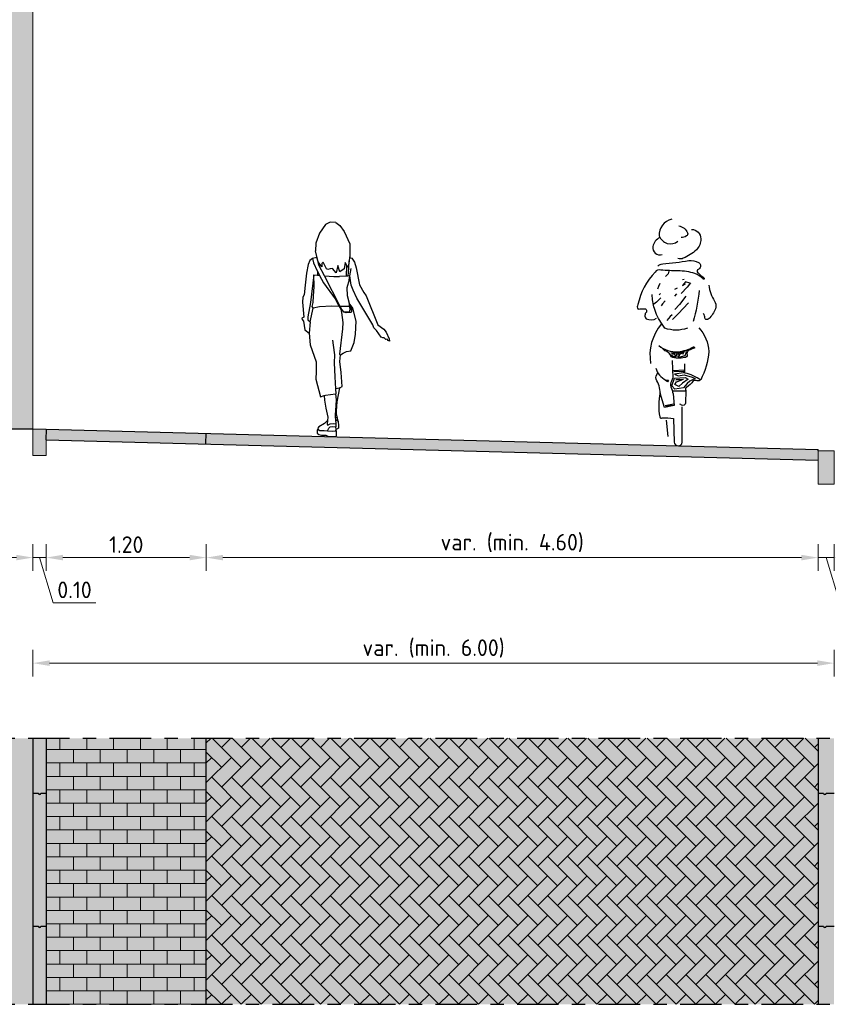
# Model space of a CAD drawing. Header units: metres. Extents: x 104013 to 108981, y 427946 to 428479.
# Tile 224 of 256: x 108867.7 to 108873.78, y 428228.62 to 428236.02. Entities that reach past the tile are written whole.
import ezdxf

# ---------------------------------------------------------------- set-up
doc = ezdxf.new("R2010")
doc.units = ezdxf.units.M
doc.linetypes.add('CENTER', pattern=[2, 1.25, -0.25, 0.25, -0.25])
doc.linetypes.add('XX-AFBREEK', pattern=[7, 4, -1, 1, -1])
doc.layers.get('DefPoints').update_dxf_attribs({"color": 211, "lineweight": 18})
for name, color, linetype, lineweight in [('N-WE-OG-BEBOUWING_WONINGBOUW-GD', 7, 'Continuous', 18), ('N-WE-VH-KANTOPSLUITING_ELEMENT_INRITBAND-SD', 252, 'Continuous', 25), ('N-WE-VH-KANTVERHARDING-M', 7, 'Continuous', 18), ('N-WE-VH-VERHARDING-GD', 7, 'Continuous', 25), ('N-WE-VH-VERHARDING_BETONSTRAATSTEEN-AD-50', 252, 'Continuous', 18), ('N-XX-GW-GROND-GD', 7, 'Continuous', 25), ('N-XX-VH-KANTOPSLUITING_OPSLUITBAND-SD', 150, 'Continuous', 0), ('X-XX-AL-AANKLEDING-SD', 251, 'Continuous', 25), ('X-XX-AL-AFBREEKLIJN-GD', 7, 'XX-AFBREEK', 25)]:
    doc.layers.add(name, color=color, linetype=linetype, lineweight=lineweight)
doc.layers.add('N-WE-VH-VERHARDING-AP_BEBOUWING', color=41, linetype='Continuous')
doc.layers.add('N-WE-VH-VERHARDING-AP_PLEIN', color=7, linetype='Continuous', true_color=0x7f6f3f)
doc.layers.add('N-WE-VH-VERHARDING-AP_RIJBAAN-ELEMENT', color=7, linetype='Continuous', true_color=0x7f4f3f)
doc.styles.add('NLCS-ISO-M50-T25', font='NLCS-ISO.ttf', dxfattribs={"height": 0.125})
doc.dimstyles.new('NLCS-M50-T25-PIJL_l2_h1', dxfattribs={"dimscale": 0.05, "dimtxt": 2.5, "dimasz": 2.5, "dimexe": 2, "dimexo": 2, "dimgap": 0.7, "dimtad": 1, "dimzin": 0, "dimdsep": 46, "dimtxsty": 'NLCS-ISO-M50-T25', "dimcen": 2.5, "dimdle": 2, "dimclrd": 256, "dimclre": 256, "dimclrt": 256, "dimadec": 1, "dimazin": 0, "dimtfac": 1, "dimtofl": 0, "dimtmove": 1, "dimatfit": 0, "dimfxl": 2, "dimfxlon": 1, "dimtfillclr": 256, "dimtolj": 1, "dimtzin": 0, "dimlwd": 18, "dimlwe": 18, "dimarcsym": 0})

# ---------------------------------------------------------------- blocks, each defined once
blk = doc.blocks.new('N-SVH-KANTOPSLUITING_OB_100X200-D')
blk.add_hatch(color=253).paths.add_polyline_path([(-0.09999999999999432, -0.1999999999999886), (0, -0.1999999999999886), (0, 0), (-0.09999999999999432, 0)])
at = {"flags": 128}
blk.add_lwpolyline([(-0.09999999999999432, -0.1999999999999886), (0, -0.1999999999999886), (0, 0), (-0.09999999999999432, 0)], close=True, dxfattribs=at)
blk = doc.blocks.new('*D2812')
at = {"layer": 'DefPoints', "color": 0, "transparency": 16777216}
for p in [(108867.8036489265, 428232.7408375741), (108867.9036489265, 428232.7408375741), (108867.9036489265, 428231.9746293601)]:
    blk.add_point(p, dxfattribs=at)
at = {"layer": 'N-WE-VH-KANTVERHARDING-M', "lineweight": 18, "transparency": 16777216}
for p, q in [((108867.8036489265, 428232.0746293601), (108867.8036489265, 428231.8746293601)), ((108867.9036489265, 428232.0746293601), (108867.9036489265, 428231.8746293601)), ((108867.6786489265, 428231.9746293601), (108867.5536489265, 428231.9746293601)), ((108867.8036489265, 428231.9746293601), (108867.9036489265, 428231.9746293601)), ((108867.8536489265, 428231.9746293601), (108867.9556489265, 428231.6346293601)), ((108868.0286489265, 428231.9746293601), (108868.1536489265, 428231.9746293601)), ((108867.9556489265, 428231.6346293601), (108868.2756489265, 428231.6346293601))]:
    blk.add_line(p, q, dxfattribs=at)
at = {"layer": 'N-WE-VH-KANTVERHARDING-M', "transparency": 16777216}
for points in [[(108867.6786489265, 428231.9954626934), (108867.6786489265, 428231.9537960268), (108867.8036489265, 428231.9746293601)], [(108868.0286489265, 428231.9954626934), (108868.0286489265, 428231.9537960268), (108867.9036489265, 428231.9746293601)]]:
    blk.add_solid(points, dxfattribs=at)
at = {"layer": 'N-WE-VH-KANTVERHARDING-M', "transparency": 16777216, "insert": (108868.1156489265, 428231.73212936), "char_height": 0.125, "attachment_point": 5, "style": 'NLCS-ISO-M50-T25'}
blk.add_mtext('\\A1;0.10', dxfattribs=at)
blk = doc.blocks.new('*D2813')
at = {"layer": 'DefPoints', "color": 0, "transparency": 16777216}
for p in [(108869.1053429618, 428232.9090947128), (108867.9036489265, 428232.7408375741), (108869.1053429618, 428231.9746293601)]:
    blk.add_point(p, dxfattribs=at)
at = {"layer": 'N-WE-VH-KANTVERHARDING-M', "lineweight": 18, "transparency": 16777216}
for p, q in [((108867.9036489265, 428232.0746293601), (108867.9036489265, 428231.8746293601)), ((108869.1053429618, 428232.0746293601), (108869.1053429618, 428231.8746293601)), ((108868.0286489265, 428231.9746293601), (108868.9803429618, 428231.9746293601))]:
    blk.add_line(p, q, dxfattribs=at)
at = {"layer": 'N-WE-VH-KANTVERHARDING-M', "transparency": 16777216}
for points in [[(108868.0286489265, 428231.9954626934), (108868.0286489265, 428231.9537960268), (108867.9036489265, 428231.9746293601)], [(108868.9803429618, 428231.9954626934), (108868.9803429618, 428231.9537960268), (108869.1053429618, 428231.9746293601)]]:
    blk.add_solid(points, dxfattribs=at)
at = {"layer": 'N-WE-VH-KANTVERHARDING-M', "transparency": 16777216, "insert": (108868.5044959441, 428232.0721293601), "char_height": 0.125, "attachment_point": 5, "style": 'NLCS-ISO-M50-T25'}
blk.add_mtext('\\A1;1.20', dxfattribs=at)
blk = doc.blocks.new('*D2814')
at = {"layer": 'DefPoints', "color": 0, "transparency": 16777216}
for p in [(108869.1053429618, 428232.9090947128), (108873.7036489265, 428232.7876300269), (108873.7036489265, 428231.9743771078)]:
    blk.add_point(p, dxfattribs=at)
at = {"layer": 'N-WE-VH-KANTVERHARDING-M', "lineweight": 18, "transparency": 16777216}
for p, q in [((108869.1053429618, 428232.0743771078), (108869.1053429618, 428231.8743771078)), ((108873.7036489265, 428232.0743771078), (108873.7036489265, 428231.8743771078)), ((108869.2303429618, 428231.9743771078), (108873.5786489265, 428231.9743771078))]:
    blk.add_line(p, q, dxfattribs=at)
at = {"layer": 'N-WE-VH-KANTVERHARDING-M', "transparency": 16777216}
for points in [[(108869.2303429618, 428231.9952104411), (108869.2303429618, 428231.9535437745), (108869.1053429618, 428231.9743771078)], [(108873.5786489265, 428231.9952104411), (108873.5786489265, 428231.9535437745), (108873.7036489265, 428231.9743771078)]]:
    blk.add_solid(points, dxfattribs=at)
at = {"layer": 'N-WE-VH-KANTVERHARDING-M', "transparency": 16777216, "insert": (108871.4044959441, 428232.0843771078), "char_height": 0.125, "attachment_point": 5, "style": 'NLCS-ISO-M50-T25'}
blk.add_mtext('\\A1;var. (min. 4.60)', dxfattribs=at)
blk = doc.blocks.new('*D2815')
at = {"layer": 'DefPoints', "color": 0, "transparency": 16777216}
for p in [(108873.7036489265, 428232.7908375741), (108873.8236489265, 428232.7776300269), (108873.8236489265, 428231.9743771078)]:
    blk.add_point(p, dxfattribs=at)
at = {"layer": 'N-WE-VH-KANTVERHARDING-M', "lineweight": 18, "transparency": 16777216}
for p, q in [((108873.7036489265, 428232.0743771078), (108873.7036489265, 428231.8743771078)), ((108873.8236489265, 428232.0743771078), (108873.8236489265, 428231.8743771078)), ((108873.5786489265, 428231.9743771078), (108873.4536489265, 428231.9743771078)), ((108873.7036489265, 428231.9743771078), (108873.8236489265, 428231.9743771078)), ((108873.7636489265, 428231.9743771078), (108873.8656489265, 428231.6343771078)), ((108873.9486489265, 428231.9743771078), (108874.0736489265, 428231.9743771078)), ((108873.8656489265, 428231.6343771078), (108874.1856489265, 428231.6343771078))]:
    blk.add_line(p, q, dxfattribs=at)
at = {"layer": 'N-WE-VH-KANTVERHARDING-M', "transparency": 16777216}
for points in [[(108873.5786489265, 428231.9952104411), (108873.5786489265, 428231.9535437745), (108873.7036489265, 428231.9743771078)], [(108873.9486489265, 428231.9952104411), (108873.9486489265, 428231.9535437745), (108873.8236489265, 428231.9743771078)]]:
    blk.add_solid(points, dxfattribs=at)
at = {"layer": 'N-WE-VH-KANTVERHARDING-M', "transparency": 16777216, "insert": (108874.0256489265, 428231.7318771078), "char_height": 0.125, "attachment_point": 5, "style": 'NLCS-ISO-M50-T25'}
blk.add_mtext('\\A1;0.12', dxfattribs=at)
blk = doc.blocks.new('SAL-AANKLEDING_FIETSTER_ACHTERAANZICHT-D')
for points in [[(-0.05036666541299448, 1.702128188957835, 0.3729935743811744), (-0.1443304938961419, 1.576690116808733, 0.5036676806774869), (-0.004195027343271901, 1.536816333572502, 150.9347991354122)], [(0.001547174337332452, 1.652982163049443, -0.2516780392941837), (0.06855687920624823, 1.59934865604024, -0.3988137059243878), (0.06031594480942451, 1.577203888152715, -0.1870109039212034), (0.01987138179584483, 1.564280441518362, 2.207361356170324)], [(-0.1400262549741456, 1.564633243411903, 0.2366755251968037), (-0.1918980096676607, 1.49687373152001, 0.5833860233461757), (-0.1221089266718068, 1.437716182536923, -0.4976141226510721)], [(0.09790349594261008, 1.626574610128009, -0.4025446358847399), (0.1682250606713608, 1.555602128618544, -0.2044483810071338), (0.1344919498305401, 1.473054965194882, -0.1077867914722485), (0.03609575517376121, 1.410709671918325, -0.2325993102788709), (-0.004371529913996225, 1.40683692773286, 0.7564230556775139)], [(-0.1560814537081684, 1.350391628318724, -0.1543364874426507), (-0.118666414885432, 1.368335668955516, 0.02169274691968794), (0.07737407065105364, 1.391957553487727, -0.1539746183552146), (0.1510752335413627, 1.376806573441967, -0.4331946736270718), (0.1624845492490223, 1.338620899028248, -0.1629766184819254), (0.1426668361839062, 1.321223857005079, 0.569714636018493), (0.1515292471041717, 1.296105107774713, 0.02165330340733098), (0.1923476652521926, 1.260255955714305, -1.283993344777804), (0.184317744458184, 1.254201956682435, 0.09354437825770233), (0.1238781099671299, 1.294527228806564, 0.0691951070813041), (-0.003385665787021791, 1.31457193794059, -0.02392113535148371), (-0.1336316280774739, 1.32078161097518, 0.2908349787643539), (-0.1750755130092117, 1.305341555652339, 0.1431388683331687), (-0.3046928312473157, 1.061148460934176, 0.3691134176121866), (-0.3030979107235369, 1.026709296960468, -0.04687917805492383), (-0.2480470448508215, 1.029864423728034, -0.3023433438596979), (-0.2409438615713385, 1.004489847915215, 0.4212362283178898), (-0.2430821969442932, 0.9549567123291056, 0.2464398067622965), (-0.1643989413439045, 0.9581711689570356, -4.327812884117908)], [(0.2284341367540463, 1.206544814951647, 0.107816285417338), (0.2709692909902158, 1.0877346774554, -0.1893810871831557), (0.2796339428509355, 1.041245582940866, -0.09113107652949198), (0.2631470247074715, 0.9989673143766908, -0.04373154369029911), (0.235334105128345, 0.9616888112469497, -0.1679475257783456), (0.2104793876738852, 0.9477988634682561, -0.4987150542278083), (0.1991395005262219, 0.9583296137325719, 0.2412757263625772), (0.1854750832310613, 0.9934927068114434, 2.413704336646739)], [(0.06708487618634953, 0.8838321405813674, -0.1738505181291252), (-0.1021136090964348, 0.8836587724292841, 0.000577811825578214), (-0.1235603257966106, 0.9142769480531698, -0.07660966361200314), (-0.181426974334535, 1.031288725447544, -0.07997328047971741), (-0.1970279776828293, 1.136841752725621, -39.68799174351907)], [(0.1556216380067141, 1.168147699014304, -0.05330555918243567), (0.1094504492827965, 0.932712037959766, 2.556334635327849)], [(-0.126831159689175, 0.9152743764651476, 0.2242817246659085), (-0.2092994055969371, 0.6171465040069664, 1.028931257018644)], [(0.1535605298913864, 0.8875689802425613, -0.1652875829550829), (0.2286775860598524, 0.7090050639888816, -0.08962194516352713), (0.1673676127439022, 0.4951526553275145, 0.0867038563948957), (0.04882549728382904, 0.5461426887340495), (0.04789454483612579, 0.6165351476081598)], [(-0.1482997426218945, 0.7543180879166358, 0.2058065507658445), (-0.00286639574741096, 0.7071667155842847, 0.1057571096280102), (0.1121890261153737, 0.7431557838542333, -0.4564833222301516), (0.1210097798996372, 0.7346299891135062, 0.02326815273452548), (0.0763076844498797, 0.715159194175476, 0.2098695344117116), (0.06527853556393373, 0.7020581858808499, 0.1246415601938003), (0.06457101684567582, 0.6834520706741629, -0.5459258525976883), (0.04526053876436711, 0.6642964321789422, -0.1632653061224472), (-0.05455680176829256, 0.6673141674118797, 0.03898730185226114), (-0.06895840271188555, 0.6956873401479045, 0.1252706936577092), (-0.1029433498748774, 0.7134521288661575), (-0.1294081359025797, 0.7400351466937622)], [(-0.04745172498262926, 0.6411853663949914), (-0.04335365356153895, 0.5109652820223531, -0.03419768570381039), (-0.05309483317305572, 0.4855484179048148, 0.2276141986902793), (-0.05826837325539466, 0.4432985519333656, -0.04445354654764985), (-0.04078738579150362, 0.3900435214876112), (-0.03277218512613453, 0.301818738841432), (-0.1043907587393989, 0.288565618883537), (-0.1375916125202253, 0.3945772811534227, 0.1326182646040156), (-0.1685304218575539, 0.5008460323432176, -0.2163668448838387), (-0.1558184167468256, 0.5446232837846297, -1.928019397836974)], [(-0.1710020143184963, 0.5840565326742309, 0.2216285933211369), (-0.09510149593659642, 0.493990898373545), (-0.07398255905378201, 0.4937925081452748), (-0.08350515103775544, 0.4814495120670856), (-0.09987509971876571, 0.492721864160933)], [(0.1688691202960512, 0.4979219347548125, -0.3250725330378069), (0.1392250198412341, 0.4890481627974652, 0.1857281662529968), (0.1113205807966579, 0.488223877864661, -0.09131968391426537), (0.06141464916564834, 0.438570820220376, 0.4884927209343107), (0.05518498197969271, 0.4164311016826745), (0.05265933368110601, 0.320888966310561, -0.5685987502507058), (0.02378776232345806, 0.3047262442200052, -0.009735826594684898), (0.009687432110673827, 0.313238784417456, 0.6563849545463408)], [(-0.1383553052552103, 0.3983465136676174, 0.09828888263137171), (-0.1406632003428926, 0.2160684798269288, 0.5494630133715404), (-0.1220400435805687, 0.2085729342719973, -0.07315199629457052), (-0.0365517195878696, 0.2050164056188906), (-0.03133061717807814, 0.02803688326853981, 0.9413133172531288), (0.02876104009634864, 0.02617646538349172), (0.0283446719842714, 0.2921671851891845)]]:
    blk.add_lwpolyline(points, format="xyb")
for points in [[(-0.07151103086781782, 1.311886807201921), (-0.07799715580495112, 1.291757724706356), (-0.09756030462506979, 1.273104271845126)], [(-0.1399113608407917, 1.218441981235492), (-0.1499115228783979, 1.196041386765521), (-0.1581625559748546, 1.177919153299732)], [(-0.009598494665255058, 1.18558301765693), (-0.02918120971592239, 1.174723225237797)], [(0.09011217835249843, 1.225053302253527), (0.06429979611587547, 1.192053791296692), (0.02067591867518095, 1.14367355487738)], [(0.0848389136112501, 1.222525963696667), (0.05263402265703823, 1.232250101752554), (0.02906790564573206, 1.20579288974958), (0.05367941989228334, 1.216413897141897)], [(0.04353724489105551, 1.250580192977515), (0.02921643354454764, 1.246773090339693)], [(-0.1336099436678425, 1.111859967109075), (-0.1659583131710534, 1.078592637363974), (-0.1847785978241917, 1.064466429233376)], [(-0.1351979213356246, 1.143533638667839), (-0.1459863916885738, 1.134707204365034)], [(-0.0140146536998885, 1.142078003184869), (-0.02880167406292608, 1.123687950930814)], [(0.05466212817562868, 1.125405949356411), (0.007557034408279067, 1.061680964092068), (-0.02704643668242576, 1.02539105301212)], [(-0.09935970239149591, 1.088564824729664), (-0.1199234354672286, 1.067897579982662), (-0.1294352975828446, 1.051280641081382)], [(0.07490103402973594, 1.075174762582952), (0.03528769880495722, 1.031581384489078), (-0.0003163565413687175, 0.9932776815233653), (-0.04369766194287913, 0.948417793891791)], [(-0.04856657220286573, 0.9851114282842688), (-0.0623605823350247, 0.9717520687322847), (-0.08641941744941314, 0.9412710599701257)], [(-0.05887871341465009, 0.6864104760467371), (-0.03923540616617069, 0.6731350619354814), (-0.01986244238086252, 0.6674012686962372), (-0.02694732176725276, 0.6854850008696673), (-0.04807572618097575, 0.6894545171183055)], [(-0.05765133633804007, 0.6982298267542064), (0.00695746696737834, 0.699649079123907), (0.08709426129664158, 0.7247398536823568)], [(0.059477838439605, 0.7093345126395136), (0.04749165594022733, 0.6768725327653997), (0.003528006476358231, 0.6636888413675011), (0.01050748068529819, 0.6875903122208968), (0.04114269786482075, 0.7022490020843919), (0.03087787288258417, 0.685127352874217)], [(-0.03467301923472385, 0.5582521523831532), (0.03998959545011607, 0.5607022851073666), (0.03675600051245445, 0.5468666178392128), (-0.02934358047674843, 0.538404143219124), (-0.003163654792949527, 0.5251451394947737), (0.04282704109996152, 0.5320486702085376), (0.1016957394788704, 0.5166090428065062), (0.1263627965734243, 0.5051061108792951), (0.08593338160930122, 0.4861488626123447), (0.06461163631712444, 0.4669881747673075), (0.03653152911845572, 0.4359942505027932), (-0.0273028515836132, 0.4265318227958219), (-0.04898645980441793, 0.4513669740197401), (-0.03077818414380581, 0.5089855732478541), (0.04940910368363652, 0.5139636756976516), (0.0738304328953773, 0.5001974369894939), (0.03116863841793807, 0.4691669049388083), (0.002564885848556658, 0.4464681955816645), (-0.02789213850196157, 0.460973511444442), (-0.01386502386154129, 0.4816243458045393), (0.02884095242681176, 0.4950562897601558), (-0.01892664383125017, 0.4949363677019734), (0.03687024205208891, 0.5013616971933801)], [(-0.04505408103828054, 0.5649979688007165), (0.04876238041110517, 0.5712835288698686)], [(-0.04385856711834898, 0.4116570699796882), (0.03080846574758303, 0.4123473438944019), (0.0514226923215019, 0.4129019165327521)], [(-0.1004048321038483, 0.3031574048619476), (-0.03657802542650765, 0.3156367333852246)], [(-0.09611637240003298, 0.2973857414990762), (-0.04762863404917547, 0.3110836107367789)], [(-0.07769643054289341, 0.07040876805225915), (-0.09107830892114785, 0.1933146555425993)]]:
    blk.add_lwpolyline(points)
blk.add_circle((-0.005564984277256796, 0.6805104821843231), 0.009762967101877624)
blk = doc.blocks.new('SAL-AANKLEDING_VOETGANGER_VROUW_ACHTERAANZICHT-D')
for p, q in [((-0.04922027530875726, 1.59526892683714), (-0.09391705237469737, 1.529519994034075)), ((-0.01394782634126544, 1.611553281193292), (-0.04922027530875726, 1.59526892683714)), ((0.02918704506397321, 1.608398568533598), (-0.01394782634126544, 1.611553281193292)), ((0.02918704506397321, 1.608398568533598), (0.05847126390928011, 1.587673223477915)), ((0.05847126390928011, 1.587673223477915), (0.09172716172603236, 1.54058306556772)), ((-0.09391705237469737, 1.529519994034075), (-0.1208340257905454, 1.454208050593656)), ((0.09172716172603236, 1.54058306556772), (0.1353755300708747, 1.448480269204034)), ((-0.1208340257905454, 1.454208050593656), (-0.1236947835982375, 1.397020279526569)), ((0.1353755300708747, 1.448480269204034), (0.1339898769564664, 1.35499245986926)), ((0.132729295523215, 1.346662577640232), (0.1290605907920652, 1.322419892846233)), ((0.1215189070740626, 1.272584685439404), (0.1133285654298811, 1.285631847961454)), ((0.1290605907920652, 1.322419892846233), (0.1215189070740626, 1.272584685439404)), ((0.1226290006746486, 1.206777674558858), (0.1270981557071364, 1.265088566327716)), ((0.1270981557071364, 1.265088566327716), (0.1290605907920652, 1.322419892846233)), ((-0.1358379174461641, 1.215460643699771), (-0.1075278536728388, 1.212860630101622)), ((-0.1090980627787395, 1.242961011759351), (-0.09263588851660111, 1.211492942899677)), ((-0.05643515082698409, 1.208168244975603), (0.01471664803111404, 1.204526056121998)), ((0.01471664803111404, 1.204526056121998), (0.05611637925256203, 1.204551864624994)), ((0.1091304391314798, 1.206325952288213), (0.05611637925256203, 1.204551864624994)), ((0.1301998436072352, 1.178183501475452), (0.1113791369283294, 1.117633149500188)), ((0.1113791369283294, 1.117633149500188), (0.1137317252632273, 1.05943426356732)), ((0.1137317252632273, 1.05943426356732), (0.130089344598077, 1.002218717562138)), ((-0.163526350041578, 0.8625733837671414), (-0.1412327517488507, 0.9655296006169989)), ((0.05538343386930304, 0.9781743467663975), (0.06607439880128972, 0.958255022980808)), ((0.1569939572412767, 0.9644055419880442), (0.130089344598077, 1.002218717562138)), ((0.130089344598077, 1.002218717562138), (0.1306555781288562, 0.9854027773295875)), ((0.130946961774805, 0.976749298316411), (0.1341298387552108, 0.9474406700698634)), ((0.1465196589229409, 0.9644594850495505), (0.1476213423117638, 0.938582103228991)), ((0.1569939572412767, 0.9644055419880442), (0.1465196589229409, 0.9644594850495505)), ((0.1815913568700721, 0.8682005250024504), (0.1569939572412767, 0.9644055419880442)), ((0.06607439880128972, 0.958255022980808), (0.07222841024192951, 0.9319006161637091)), ((0.07222841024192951, 0.9319006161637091), (0.08211634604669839, 0.8575811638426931)), ((0.1079605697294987, 0.9314245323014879), (0.08592681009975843, 0.9374809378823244)), ((0.1421128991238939, 0.9325256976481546), (0.1079605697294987, 0.9314245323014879)), ((0.1476213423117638, 0.938582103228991), (0.1421128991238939, 0.9325256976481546)), ((0.08211634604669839, 0.8575811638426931), (0.07893415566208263, 0.8088108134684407)), ((0.1783830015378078, 0.7709265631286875), (0.1815913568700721, 0.8682005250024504)), ((0.07893415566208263, 0.8088108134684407), (0.05684848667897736, 0.6187168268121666)), ((0.1666190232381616, 0.7067898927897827), (0.1783830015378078, 0.7709265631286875)), ((0.141653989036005, 0.6442451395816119), (0.1666190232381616, 0.7067898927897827)), ((0.05684848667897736, 0.6187168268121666), (0.0644496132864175, 0.614864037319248)), ((0.0602987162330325, 0.5656696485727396), (0.0644496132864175, 0.614864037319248)), ((0.0644496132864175, 0.614864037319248), (0.08483351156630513, 0.6262241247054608)), ((0.08483351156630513, 0.6262241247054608), (0.1099656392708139, 0.638784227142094)), ((0.1099656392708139, 0.638784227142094), (0.141653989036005, 0.6442451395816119)), ((0.06894144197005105, 0.4822080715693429), (0.0602987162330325, 0.5656696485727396)), ((0.07633898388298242, 0.3757339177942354), (0.06894144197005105, 0.4822080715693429)), ((0.05935851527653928, 0.3654292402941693), (0.07633898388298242, 0.3757339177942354)), ((-0.05823387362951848, 0.3086469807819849), (-0.05687312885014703, 0.2735728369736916)), ((0.02797305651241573, 0.3211108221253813), (0.03138506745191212, 0.321514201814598)), ((0.03138506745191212, 0.321514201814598), (0.0293041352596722, 0.3602452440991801)), ((-0.05687312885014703, 0.2735728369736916), (-0.04541858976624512, 0.2148961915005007)), ((-0.04541858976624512, 0.2148961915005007), (-0.03069066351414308, 0.1457962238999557)), ((0.02472623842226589, 0.1642298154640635), (0.02410451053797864, 0.1463012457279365)), ((0.02586443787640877, 0.1970517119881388), (0.02472623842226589, 0.1642298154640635)), ((0.03638357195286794, 0.1606577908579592), (0.02472623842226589, 0.1642298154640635)), ((-0.05680368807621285, 0.0989951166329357), (-0.09903900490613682, 0.07344645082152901)), ((-0.0324915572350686, 0.1205956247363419), (-0.05680368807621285, 0.0989951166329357)), ((-0.0324915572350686, 0.1205956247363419), (-0.03443712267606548, 0.09337057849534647)), ((-0.03443712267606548, 0.09337057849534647), (-0.02946971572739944, 0.08689013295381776)), ((-0.03069066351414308, 0.1457962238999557), (-0.0324915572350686, 0.1205956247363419)), ((-0.02946971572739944, 0.08689013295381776), (-0.01230930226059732, 0.0961616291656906)), ((-0.01323688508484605, 0.07344645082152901), (0.002995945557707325, 0.07576432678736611)), ((-0.01230930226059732, 0.0961616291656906), (0.01088046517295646, 0.09801593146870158)), ((0.002995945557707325, 0.07576432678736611), (0.02989607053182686, 0.0729828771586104)), ((0.01088046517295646, 0.09801593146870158), (0.03035986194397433, 0.09477090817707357)), ((0.02641916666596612, 0.1272335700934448), (0.03035986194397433, 0.09477090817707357)), ((0.03035986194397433, 0.09477090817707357), (0.02989607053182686, 0.0729828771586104)), ((0.0466499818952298, 0.1168364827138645), (0.050072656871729, 0.08164852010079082)), ((0.050072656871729, 0.08164852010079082), (0.04879596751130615, 0.06378332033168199)), ((-0.1041407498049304, 0.05304915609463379), (-0.1112807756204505, 0.05084258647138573)), ((-0.1112807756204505, 0.05084258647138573), (-0.1109677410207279, 0.02518663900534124)), ((-0.1109677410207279, 0.02518663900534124), (-0.09938577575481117, 0.01611318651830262)), ((-0.09903900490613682, 0.07344645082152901), (-0.1050683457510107, 0.06232065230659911)), ((-0.1050683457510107, 0.06232065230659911), (-0.1041407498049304, 0.05304915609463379)), ((-0.1041407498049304, 0.05304915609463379), (-0.08976309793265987, 0.04609552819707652)), ((-0.09938577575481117, 0.01611318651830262), (-0.07903909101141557, 0.01079427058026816)), ((-0.08976309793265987, 0.04609552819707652), (-0.0586888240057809, 0.04702267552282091)), ((-0.07903909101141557, 0.01079427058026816), (-0.04648437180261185, 0.01048139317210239)), ((-0.0586888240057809, 0.04702267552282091), (-0.03318008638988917, 0.04238693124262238)), ((-0.04648437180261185, 0.01048139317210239), (-0.02488557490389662, 0.001095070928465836)), ((-0.03318008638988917, 0.04238693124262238), (-0.02390417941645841, 0.06232065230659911)), ((-0.03318008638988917, 0.04238693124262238), (0.002068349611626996, 0.04053262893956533)), ((-0.02488557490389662, 0.001095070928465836), (5.967448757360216e-16, 6.661338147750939e-16)), ((-0.02390417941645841, 0.06232065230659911), (-0.01323688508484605, 0.07344645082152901)), ((5.967448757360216e-16, 6.661338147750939e-16), (0.02631460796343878, 6.661338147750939e-16)), ((0.002068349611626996, 0.04053262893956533), (0.02711329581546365, 0.04424122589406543)), ((0.02631460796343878, 6.661338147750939e-16), (0.03427636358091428, 0.006101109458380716)), ((0.02711329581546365, 0.04424122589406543), (0.03267884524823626, 0.05351272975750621)), ((0.03396332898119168, 0.04270777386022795), (0.02711329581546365, 0.04424122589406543)), ((0.03267884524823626, 0.05351272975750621), (0.02989607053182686, 0.0729828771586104)), ((0.04879596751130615, 0.06378332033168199), (0.03267884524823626, 0.05351272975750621)), ((0.03427636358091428, 0.006101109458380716), (0.03396332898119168, 0.04270777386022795))]:
    blk.add_line(p, q)
for points in [[(0.06248596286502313, 0.978040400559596), (0.07490992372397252, 0.9539984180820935), (0.08592681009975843, 0.9374809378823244), (0.1350632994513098, 0.9388451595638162), (0.1341298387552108, 0.9474406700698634), (0.1465196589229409, 0.9644594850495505), (0.1306555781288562, 0.9854027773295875), (0.130946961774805, 0.976749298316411), (0.06248596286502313, 0.978040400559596), (-0.05643515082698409, 1.208168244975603), (-0.09797596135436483, 1.288555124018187), (-0.1038288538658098, 1.31244192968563), (-0.1122785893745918, 1.346926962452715), (-0.145806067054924, 1.338775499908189), (-0.1649026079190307, 1.32417918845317), (-0.1772592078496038, 1.29274098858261), (-0.1914848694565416, 1.228168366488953), (-0.2016731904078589, 1.137244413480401), (-0.2074950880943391, 1.06596002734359), (-0.2184111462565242, 1.047775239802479), (-0.2205943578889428, 1.010678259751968), (-0.2111337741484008, 0.896477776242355), (-0.2255726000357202, 0.8901584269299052), (-0.2243866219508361, 0.8806751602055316), (-0.2126228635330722, 0.86695728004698), (-0.2024461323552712, 0.8018454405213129), (-0.1705553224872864, 0.7763449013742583), (-0.1623445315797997, 0.6902176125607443), (-0.1183418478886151, 0.5625285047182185), (-0.1173006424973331, 0.4898026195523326), (-0.1207717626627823, 0.4320237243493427), (-0.08601826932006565, 0.298602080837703), (-0.05823387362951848, 0.3086469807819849), (-0.04889520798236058, 0.3120231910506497), (0.02797305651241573, 0.3211108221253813), (0.03240671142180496, 0.2755216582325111), (0.02586443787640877, 0.1970517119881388)], [(-0.145806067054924, 1.338775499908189), (-0.1376372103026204, 1.307396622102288), (-0.1109578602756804, 1.246516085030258), (-0.1090980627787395, 1.242961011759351), (-0.1075278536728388, 1.212860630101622), (-0.09263588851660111, 1.211492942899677), (-0.06298948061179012, 1.15482271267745), (0.02417097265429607, 1.036329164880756), (0.05538343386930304, 0.9781743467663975), (0.0005556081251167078, 0.9792083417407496), (-0.09280584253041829, 0.9744932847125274), (-0.1412327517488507, 0.9655296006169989), (-0.1472113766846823, 0.978676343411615), (-0.1412327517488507, 1.006762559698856), (-0.1382434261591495, 1.054568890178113), (-0.1334605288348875, 1.128071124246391), (-0.1358379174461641, 1.215460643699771), (-0.1611087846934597, 1.009074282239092), (-0.1806756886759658, 0.9003959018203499), (-0.1810641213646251, 0.878155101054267), (-0.163526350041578, 0.8625733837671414), (-0.1705553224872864, 0.7763449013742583)], [(0.1301998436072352, 1.178183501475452), (0.1350370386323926, 1.20719290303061), (0.1226290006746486, 1.206777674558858), (0.1091304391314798, 1.206325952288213), (0.1133285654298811, 1.285631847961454), (0.09934831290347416, 1.307902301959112), (0.0910343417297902, 1.261504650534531), (0.05985693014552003, 1.239344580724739), (0.04530747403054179, 1.285049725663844), (0.03283651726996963, 1.231727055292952), (0.004430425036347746, 1.262889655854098), (-0.01289035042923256, 1.260812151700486), (-0.03021112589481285, 1.255272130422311), (-0.04135789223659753, 1.261320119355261), (-0.06635494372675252, 1.311290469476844), (-0.07456193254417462, 1.300432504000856), (-0.07532631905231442, 1.276747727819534), (-0.1038288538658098, 1.31244192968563), (-0.1236947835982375, 1.397020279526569)], [(0.1339898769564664, 1.35499245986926), (0.132729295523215, 1.346662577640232), (0.148990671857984, 1.340681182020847), (0.1706943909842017, 1.310693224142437), (0.1821846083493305, 1.269220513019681), (0.2074352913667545, 1.139828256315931), (0.2396745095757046, 1.08193405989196), (0.2581925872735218, 1.057030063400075), (0.3444384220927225, 0.8392493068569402), (0.3893423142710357, 0.8081974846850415), (0.4068426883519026, 0.7860408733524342), (0.4301765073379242, 0.7353138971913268), (0.4330932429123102, 0.7184049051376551), (0.4226934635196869, 0.7225790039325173), (0.4151967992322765, 0.7311960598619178), (0.4058259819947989, 0.729697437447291), (0.3921204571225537, 0.741439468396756), (0.3837108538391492, 0.7413117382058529), (0.3709665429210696, 0.7480555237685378), (0.3343538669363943, 0.7968492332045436), (0.3158662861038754, 0.8167015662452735), (0.3069657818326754, 0.8395777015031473), (0.2171130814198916, 0.9895435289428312), (0.1869739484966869, 1.040472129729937), (0.1604431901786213, 1.100538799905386), (0.1456765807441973, 1.137244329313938), (0.1350370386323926, 1.20719290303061), (0.1443153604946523, 1.262836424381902)], [(0.04243331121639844, 0.1389602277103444), (0.02410451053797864, 0.1463012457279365), (0.02641916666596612, 0.1272335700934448), (0.03504096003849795, 0.1264827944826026), (0.0466499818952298, 0.1168364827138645), (0.04560423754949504, 0.1275876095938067), (0.04243331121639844, 0.1389602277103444), (0.03638357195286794, 0.1606577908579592), (0.0347523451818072, 0.1665082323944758), (0.0334060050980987, 0.189920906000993), (0.04024012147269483, 0.2600367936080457), (0.05935851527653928, 0.3654292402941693), (0.05562584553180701, 0.3631640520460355), (0.0293041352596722, 0.3602452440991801), (0.02447740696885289, 0.4500820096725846), (0.01881994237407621, 0.5553807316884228), (0.021765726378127, 0.6154067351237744), (0.01238233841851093, 0.6882738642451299), (0.007630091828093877, 0.7251776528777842)]]:
    blk.add_lwpolyline(points)
blk = doc.blocks.new('*D2729')
at = {"layer": 'DefPoints', "color": 0, "transparency": 16777216}
for p in [(108867.8036489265, 428232.9408375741), (108873.8236489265, 428232.7776300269), (108873.8236489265, 428231.181145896)]:
    blk.add_point(p, dxfattribs=at)
at = {"layer": 'N-WE-VH-KANTVERHARDING-M', "lineweight": 18, "transparency": 16777216}
for p, q in [((108867.8036489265, 428231.281145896), (108867.8036489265, 428231.081145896)), ((108873.8236489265, 428231.281145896), (108873.8236489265, 428231.081145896)), ((108867.9286489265, 428231.181145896), (108873.6986489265, 428231.181145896))]:
    blk.add_line(p, q, dxfattribs=at)
at = {"layer": 'N-WE-VH-KANTVERHARDING-M', "transparency": 16777216}
for points in [[(108867.9286489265, 428231.2019792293), (108867.9286489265, 428231.1603125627), (108867.8036489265, 428231.181145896)], [(108873.6986489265, 428231.2019792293), (108873.6986489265, 428231.1603125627), (108873.8236489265, 428231.181145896)]]:
    blk.add_solid(points, dxfattribs=at)
at = {"layer": 'N-WE-VH-KANTVERHARDING-M', "transparency": 16777216, "insert": (108870.8136489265, 428231.291145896), "char_height": 0.125, "attachment_point": 5, "style": 'NLCS-ISO-M50-T25'}
blk.add_mtext('\\A1;var. (min. 6.00)', dxfattribs=at)
blk = doc.blocks.new('opsluitband 12')
blk.add_hatch(color=253).paths.add_polyline_path([(-0.09999999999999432, -0.25), (0.02000000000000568, -0.25), (0.02000000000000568, 0), (-0.09999999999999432, 0)])
at = {"flags": 128}
blk.add_lwpolyline([(-0.09999999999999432, -0.25), (0.02000000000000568, -0.25), (0.02000000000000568, 0), (-0.09999999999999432, 0)], close=True, dxfattribs=at)

msp = doc.modelspace()

# ---------------------------------------------------------------- hatches: boundary and pattern name
at = {"layer": 'N-WE-VH-KANTOPSLUITING_ELEMENT_INRITBAND-SD'}
h = msp.add_hatch(color=253, dxfattribs=at)
h.dxf.hatch_style = 1
h.paths.add_polyline_path([(108867.9036489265, 428228.6165331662), (108867.9036489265, 428230.6165331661), (108867.8036489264, 428230.6165331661), (108867.8036489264, 428228.6165331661)])
h = msp.add_hatch(color=253, dxfattribs=at)
h.dxf.hatch_style = 1
h.paths.add_polyline_path([(108873.8236489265, 428228.6165331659), (108873.8236489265, 428230.6165331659), (108873.7036489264, 428230.6165331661), (108873.7036489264, 428228.6165331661)])
at = {"layer": 'N-WE-VH-VERHARDING-AP_BEBOUWING'}
h = msp.add_hatch(color=256, dxfattribs=at)
h.dxf.hatch_style = 1
h.set_gradient(color1=(255, 255, 255), color2=(207, 207, 207))
h.paths.add_polyline_path([(108861.8036489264, 428243.9408375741), (108867.8036489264, 428238.9408375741), (108867.8036489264, 428232.9408375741), (108859.8036489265, 428232.9408375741), (108859.8036489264, 428242.2741709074)])
h = msp.add_hatch(color=256, dxfattribs=at)
h.dxf.hatch_style = 1
h.set_gradient(color1=(255, 255, 255), color2=(207, 207, 207))
h.paths.add_polyline_path([(108859.8036489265, 428230.6165331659), (108859.8036489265, 428228.6165331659), (108867.8036489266, 428228.6165331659), (108867.8036489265, 428230.6165331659)])
at = {"layer": 'N-WE-VH-VERHARDING-AP_PLEIN'}
h = msp.add_hatch(color=256, dxfattribs=at)
h.dxf.hatch_style = 1
h.paths.add_polyline_path([(108869.1053429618, 428232.9090947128), (108869.1032304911, 428232.8291226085), (108873.7036489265, 428232.7076021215), (108873.7036489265, 428232.7876300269)])
h = msp.add_hatch(color=256, dxfattribs=at)
h.dxf.hatch_style = 1
h.paths.add_polyline_path([(108869.1036489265, 428230.6165331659), (108869.1036489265, 428228.6165331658), (108873.7036489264, 428228.6165331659), (108873.7036489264, 428230.6165331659)])
at = {"layer": 'N-WE-VH-VERHARDING-AP_RIJBAAN-ELEMENT', "linetype": 'ByBlock'}
for points in [[(108867.9057613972, 428232.940781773), (108867.9036489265, 428232.8608096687), (108869.1032304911, 428232.8291226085), (108869.1053429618, 428232.9090947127)], [(108869.1036489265, 428230.6165331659), (108867.9036489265, 428230.6165331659), (108867.9036489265, 428228.6165331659), (108869.1036489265, 428228.6165331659)]]:
    msp.add_hatch(color=256, dxfattribs=at).paths.add_polyline_path(points)
at = {"layer": 'N-WE-VH-VERHARDING_BETONSTRAATSTEEN-AD-50'}
h = msp.add_hatch(dxfattribs=at)
h.set_pattern_fill('AVH-BSS_KEIFORMAAT_HALFST-SO', color=256, scale=0.96, angle=90, pattern_type=2)
h.set_pattern_definition([(90, (108867.9052699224, 428228.6165331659), (-0.1008, 0.1008), [0.1008, -0.1008]), (180, (108867.9052699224, 428228.6165331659), (-1.234443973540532e-17, -0.1008), [])])
h.paths.add_polyline_path([(108869.1036489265, 428228.6165331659), (108869.1036489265, 428230.6165331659), (108867.9052699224, 428230.6165331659), (108867.9052699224, 428228.6165331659)])
h = msp.add_hatch(dxfattribs=at)
h.set_pattern_fill('AVH-BSS_KEIFORMAAT_KEPER', color=256, angle=135, pattern_type=2)
h.set_pattern_definition([(135, (108870.8539995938, 428228.6165331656), (-0.148492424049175, 1.387778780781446e-17), [0.315, -0.105]), (45, (108870.7055071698, 428228.4680407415), (-0.148492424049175, 2.775557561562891e-17), [0.315, -0.105])])
h.paths.add_polyline_path([(108869.1036489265, 428230.6165331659), (108869.1036489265, 428228.6165331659), (108873.7036489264, 428228.6165331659), (108873.7036489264, 428230.6165331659)])

# ---------------------------------------------------------------- linework, layer by layer
at = {"layer": 'N-WE-OG-BEBOUWING_WONINGBOUW-GD'}
for points in [[(108867.8036489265, 428232.9408375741), (108867.8036489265, 428238.9408375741)], [(108867.8036489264, 428228.6165331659), (108867.8036489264, 428230.6165331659)]]:
    msp.add_lwpolyline(points, dxfattribs=at)
at = {"layer": 'N-WE-VH-VERHARDING-GD', "flags": 128}
for points in [[(108867.9036489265, 428232.9408375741), (108873.7036489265, 428232.7876300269)], [(108867.9036489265, 428232.8608096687), (108867.9057613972, 428232.940781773)], [(108867.9015364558, 428232.8608654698), (108873.7036489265, 428232.7076021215)], [(108869.1032304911, 428232.8291226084), (108869.1053429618, 428232.9090947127)], [(108873.7036489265, 428232.7776300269), (108873.7036489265, 428232.7876300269)], [(108867.8036489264, 428230.6165331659), (108867.8036489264, 428228.6165331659)], [(108867.8036489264, 428230.6165331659), (108867.8036489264, 428228.6165331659)], [(108867.9020279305, 428230.6165331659), (108867.9020279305, 428228.6165331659)], [(108867.9036489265, 428230.6165331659), (108867.9036489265, 428228.6165331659)], [(108867.9036489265, 428230.6165331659), (108867.9036489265, 428228.6165331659)], [(108867.9036489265, 428230.6165331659), (108867.9036489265, 428228.6165331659)], [(108869.1036489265, 428230.6165331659), (108869.1036489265, 428228.6165331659)], [(108873.7036489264, 428230.6165331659), (108873.7036489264, 428228.6165331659)], [(108873.7036489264, 428230.6165331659), (108873.7036489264, 428228.6165331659)], [(108873.7036489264, 428230.6165331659), (108873.7036489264, 428228.6165331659)], [(108873.7036489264, 428230.6165331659), (108873.7036489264, 428228.6165331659)], [(108873.7036489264, 428230.6165331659), (108873.7036489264, 428228.6165331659)], [(108867.8036489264, 428230.2028971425), (108867.8436489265, 428230.2028971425)], [(108867.8636489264, 428230.2028971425), (108867.9036489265, 428230.2028971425)], [(108873.7036489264, 428230.2028971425), (108873.7436489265, 428230.2028971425)], [(108873.7636489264, 428230.2028971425), (108873.8236489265, 428230.2028971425)], [(108867.8036489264, 428229.2028971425), (108867.8436489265, 428229.2028971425)], [(108867.8636489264, 428229.2028971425), (108867.9036489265, 428229.2028971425)], [(108873.7036489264, 428229.2028971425), (108873.7436489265, 428229.2028971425)], [(108873.7636489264, 428229.2028971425), (108873.8236489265, 428229.2028971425)]]:
    msp.add_lwpolyline(points, dxfattribs=at)
at = {"layer": 'N-WE-VH-VERHARDING-GD'}
for centre in [(108867.8536489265, 428230.2028971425), (108873.7536489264, 428230.2028971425), (108867.8536489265, 428229.2028971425), (108873.7536489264, 428229.2028971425)]:
    msp.add_arc(centre, 0.00999999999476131, 180, 0, dxfattribs=at)
at = {"layer": 'N-XX-GW-GROND-GD', "flags": 128}
msp.add_lwpolyline([(108867.8036489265, 428232.9408375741), (108859.8036489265, 428232.9408375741)], dxfattribs=at)
at = {"layer": 'X-XX-AL-AFBREEKLIJN-GD', "linetype": 'CENTER', "ltscale": 0.25}
for points in [[(108859.8036489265, 428230.6165331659), (108899.3536489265, 428230.6165331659)], [(108859.8036489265, 428228.6165331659), (108899.3536489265, 428228.6165331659)]]:
    msp.add_lwpolyline(points, dxfattribs=at)

# ---------------------------------------------------------------- block references
at = {"layer": 'N-XX-VH-KANTOPSLUITING_OPSLUITBAND-SD', "xscale": -1}
msp.add_blockref('N-SVH-KANTOPSLUITING_OB_100X200-D', (108867.8036489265, 428232.9408375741), dxfattribs=at)
at = {"layer": 'N-XX-VH-KANTOPSLUITING_OPSLUITBAND-SD'}
msp.add_blockref('opsluitband 12', (108873.8036489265, 428232.7776300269), dxfattribs=at)
at = {"layer": 'X-XX-AL-AANKLEDING-SD'}
for name, p in [('SAL-AANKLEDING_VOETGANGER_VROUW_ACHTERAANZICHT-D', (108870.0499603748, 428232.8841425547)), ('SAL-AANKLEDING_FIETSTER_ACHTERAANZICHT-D', (108872.6543330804, 428232.8153478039))]:
    msp.add_blockref(name, p, dxfattribs=at)

# ---------------------------------------------------------------- dimensions: what is measured, and where the dimension line sits
at = {"layer": 'N-WE-VH-KANTVERHARDING-M'}
for base, p1, p2, text, picture, middle in [((108873.8236489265, 428231.181145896), (108867.8036489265, 428232.9408375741), (108873.8236489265, 428232.7776300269), 'var. (min. 6.00)', '*D2729', (108870.8136489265, 428231.291145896)), ((108873.7036489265, 428231.9743771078), (108869.1053429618, 428232.9090947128), (108873.7036489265, 428232.7876300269), 'var. (min. 4.60)', '*D2814', (108871.4044959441, 428232.0843771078))]:
    dim = msp.add_linear_dim(base=base, p1=p1, p2=p2, text=text, dimstyle='NLCS-M50-T25-PIJL_l2_h1', dxfattribs=at)
    dim.commit()
    dim.dimension.update_dxf_attribs({"geometry": picture, "text_midpoint": middle})
for base, p1, p2, picture, middle in [((108869.1053429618, 428231.9746293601), (108867.9036489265, 428232.7408375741), (108869.1053429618, 428232.9090947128), '*D2813', (108868.5044959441, 428232.0721293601)), ((108873.8236489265, 428231.9743771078), (108873.7036489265, 428232.7908375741), (108873.8236489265, 428232.7776300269), '*D2815', (108873.9006489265, 428231.7318771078)), ((108867.9036489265, 428231.9746293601), (108867.8036489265, 428232.7408375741), (108867.9036489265, 428232.7408375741), '*D2812', (108867.9906489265, 428231.73212936))]:
    dim = msp.add_linear_dim(base=base, p1=p1, p2=p2, dimstyle='NLCS-M50-T25-PIJL_l2_h1', dxfattribs=at)
    dim.commit()
    dim.dimension.update_dxf_attribs({"geometry": picture, "text_midpoint": middle})

doc.saveas('drawing.dxf')
